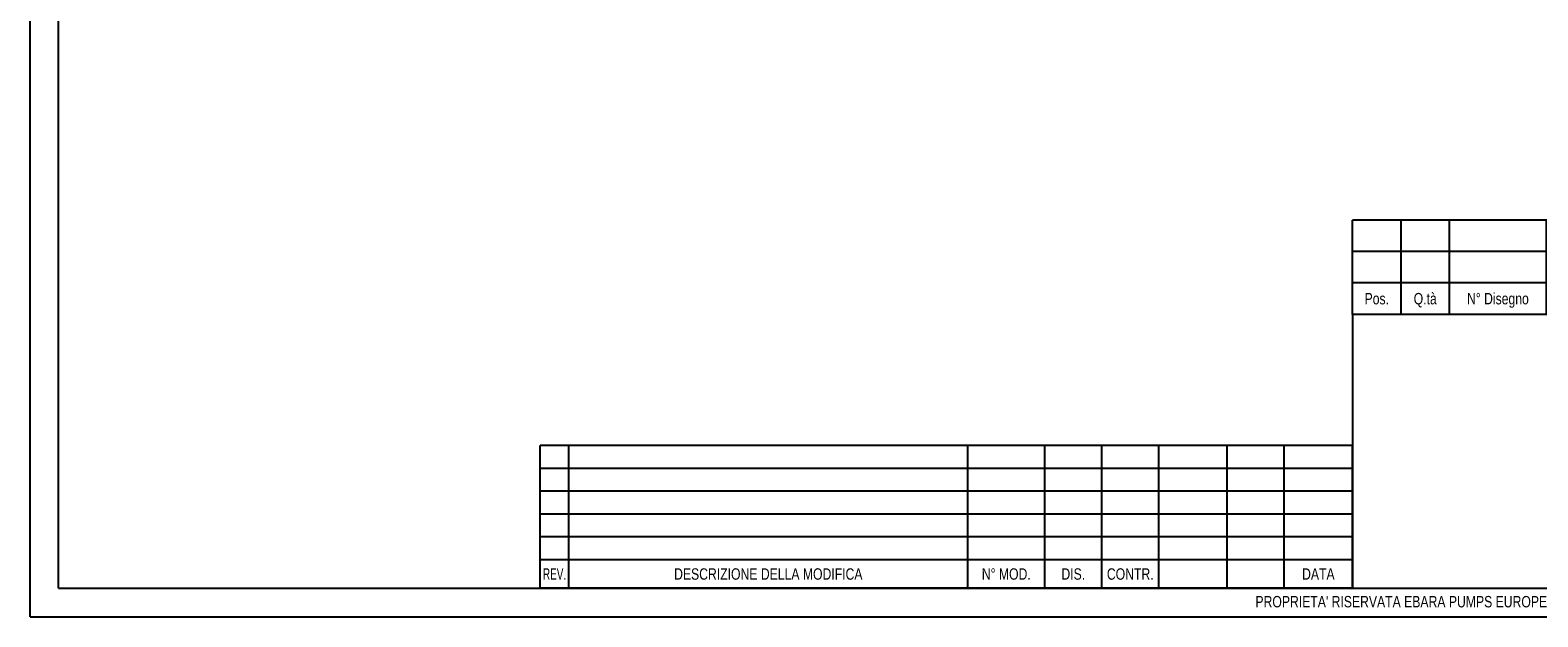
# Model space of a CAD drawing. Header units: millimetres. Extents: x 0 to 841, y 0 to 594.
# Tile 1 of 8: x 0 to 529, y 0 to 206. Entities that reach past the tile are written whole.
import ezdxf

# ---------------------------------------------------------------- set-up
doc = ezdxf.new("R2010")
doc.units = ezdxf.units.MM
doc.header["$LTSCALE"] = 46.2
doc.layers.get('0').update_dxf_attribs({"linetype": 'CONTINUOUS'})
doc.layers.add('DETTAGLI', color=7, linetype='CONTINUOUS')
doc.layers.add('QUOTE', color=7, linetype='CONTINUOUS')
doc.styles.get("Standard").update_dxf_attribs({"font": 'txt', "width": 0.8})
doc.styles.add('TEXTSTYLE_2', font='txt', dxfattribs={"width": 0.65})
doc.dimstyles.new('DIMSTYLE_1', dxfattribs={"dimtxt": 6, "dimasz": 5.8, "dimexe": 1, "dimexo": 2, "dimgap": 0.75, "dimtad": 1, "dimdec": 4, "dimtxsty": 'Standard', "dimblk": '_FILLED', "dimblk1": '_FILLED', "dimblk2": '_FILLED', "dimcen": 0.09, "dimadec": 4, "dimazin": 2, "dimtp": 0.3, "dimtm": 0.3, "dimtfac": 1, "dimtdec": 4, "dimtofl": 0, "dimtmove": 0, "dimatfit": 3, "dimldrblk": '_FILLED', "dimfxl": 1, "dimtolj": 1, "dimarcsym": 0})

# ---------------------------------------------------------------- blocks, each defined once
blk = doc.blocks.new('_FILLED')
at = {"color": 0, "linetype": 'ByBlock'}
blk.add_solid([(0, 0), (-1, 0.207), (-1, -0.207)], dxfattribs=at)
blk = doc.blocks.new('*D1')
at = {"layer": 'QUOTE', "color": 2, "linetype": 'Continuous'}
for p, q in [((120.85, 344.42), (120.85, 246.72)), ((120.85, 248.72), (172.35, 248.72)), ((223.85, 248.72), (172.35, 248.72))]:
    blk.add_line(p, q, dxfattribs=at)
at = {"layer": 'QUOTE', "color": 2, "linetype": 'Continuous', "xscale": 5.8, "yscale": 5.8, "zscale": 5.8, "rotation": 180}
blk.add_blockref('_FILLED', (120.85, 248.72), dxfattribs=at)
at = {"layer": 'QUOTE', "color": 2, "linetype": 'Continuous', "xscale": 5.8, "yscale": 5.8, "zscale": 5.8}
blk.add_blockref('_FILLED', (223.85, 248.72), dxfattribs=at)
at = {"layer": 'QUOTE', "color": 2, "linetype": 'Continuous', "insert": (172.35, 256.22), "char_height": 6, "width": 16.2, "attachment_point": 2, "line_spacing_factor": 0.9}
blk.add_mtext('103', dxfattribs=at)
blk = doc.blocks.new('*T24')
at = {"color": 2, "linetype": 'Continuous'}
for p, q in [((285, 50), (0, 50)), ((0, 0), (0, 50)), ((10, 0), (10, 50)), ((150, 0), (150, 50)), ((177, 0), (177, 50)), ((197, 0), (197, 50)), ((217, 0), (217, 50)), ((241, 0), (241, 50)), ((261, 0), (261, 50)), ((285, 0), (285, 50)), ((285, 42), (0, 42)), ((285, 34), (0, 34)), ((285, 26), (0, 26)), ((285, 18), (0, 18)), ((285, 10), (0, 10)), ((285, 0), (0, 0))]:
    blk.add_line(p, q, dxfattribs=at)
at = {"layer": 'DETTAGLI', "color": 2, "linetype": 'Continuous', "insert": (5, 7), "char_height": 4, "width": 16.3583, "attachment_point": 2, "line_spacing_factor": 0.9, "style": 'TEXTSTYLE_2'}
blk.add_mtext('REV.', dxfattribs=at)
at = {"layer": 'DETTAGLI', "color": 2, "linetype": 'Continuous', "char_height": 4, "attachment_point": 2, "line_spacing_factor": 0.9}
for s, insert, width in [('DESCRIZIONE DELLA MODIFICA', (80, 7), 146.4), ('N° MOD.', (163.5, 7), 41.2), ('DIS.', (187, 7), 16.1333), ('CONTR.', (207, 7), 33.2), ('DATA', (273, 7), 25.3333)]:
    blk.add_mtext(s, dxfattribs=dict(at, insert=insert, width=width))
blk = doc.blocks.new('*T25')
at = {"color": 2, "linetype": 'Continuous'}
for p, q in [((366, 33), (0, 33)), ((0, 0), (0, 33)), ((17, 0), (17, 33)), ((34, 0), (34, 33)), ((68, 0), (68, 33)), ((118, 0), (118, 33)), ((238, 0), (238, 33)), ((312, 0), (312, 33)), ((326, 0), (326, 33)), ((346, 0), (346, 33)), ((366, 0), (366, 33)), ((366, 22), (0, 22)), ((366, 11), (0, 11)), ((366, 0), (0, 0))]:
    blk.add_line(p, q, dxfattribs=at)
at = {"layer": 'DETTAGLI', "color": 2, "linetype": 'Continuous', "char_height": 4, "attachment_point": 2, "line_spacing_factor": 0.9}
for s, insert, width in [('kg', (319, 18.5), 10.1333), ('0', (356, 18.5), 5.8667), ('Q.tà\\PGrezzo', (336, 10.5), 31.2), ('Q.tà\\PFinito', (356, 10.5), 23.7333), ('Pos.', (8.5, 7.5), 18.2667), ('Q.tà', (25.5, 7.5), 18.8), ('N° Disegno', (51, 7.5), 53.4667), ('Codice Articolo', (93, 7.5), 69.4667), ('Denominazione', (178, 7.5), 62.2667), ('Materiale', (275, 7.5), 40), ('U.M.', (319, 7.5), 16.8)]:
    blk.add_mtext(s, dxfattribs=dict(at, insert=insert, width=width))

msp = doc.modelspace()

# ---------------------------------------------------------------- linework, layer by layer
at = {"color": 7, "linetype": 'Continuous'}
for p, q in [((0, 0), (0, 594)), ((10, 10), (10, 584)), ((464, 106), (464, 10)), ((10, 10), (830, 10)), ((0, 0), (840, 0))]:
    msp.add_line(p, q, dxfattribs=at)

# ---------------------------------------------------------------- block references
for name, p in [('*T25', (464, 106)), ('*T24', (179, 10))]:
    msp.add_blockref(name, p)

# ---------------------------------------------------------------- texts
at = {"color": 2, "linetype": 'Continuous', "insert": (429.91783, 7.3044), "char_height": 4, "width": 601.1, "attachment_point": 1, "line_spacing_factor": 0.9}
msp.add_mtext("PROPRIETA' RISERVATA EBARA PUMPS EUROPE S.p.a. - A TERMINI DI LEGGE E' VIETATO RIPRODURRE O COMUNICARE A TERZI IL CONTENUTO DI QUESTO DISEGNO", dxfattribs=at)

# ---------------------------------------------------------------- dimensions: what is measured, and where the dimension line sits
at = {"layer": 'QUOTE', "color": 2, "linetype": 'Continuous'}
dim = msp.add_linear_dim(base=(120.8521, 248.71532), p1=(223.8521, 115.87935), p2=(120.8521, 346.42119), angle=180, dimstyle='DIMSTYLE_1', dxfattribs=at)
dim.commit()
dim.dimension.update_dxf_attribs({"geometry": '*D1', "text_midpoint": (171.9521, 248.71532), "dimtype": 160})

doc.saveas('drawing.dxf')
